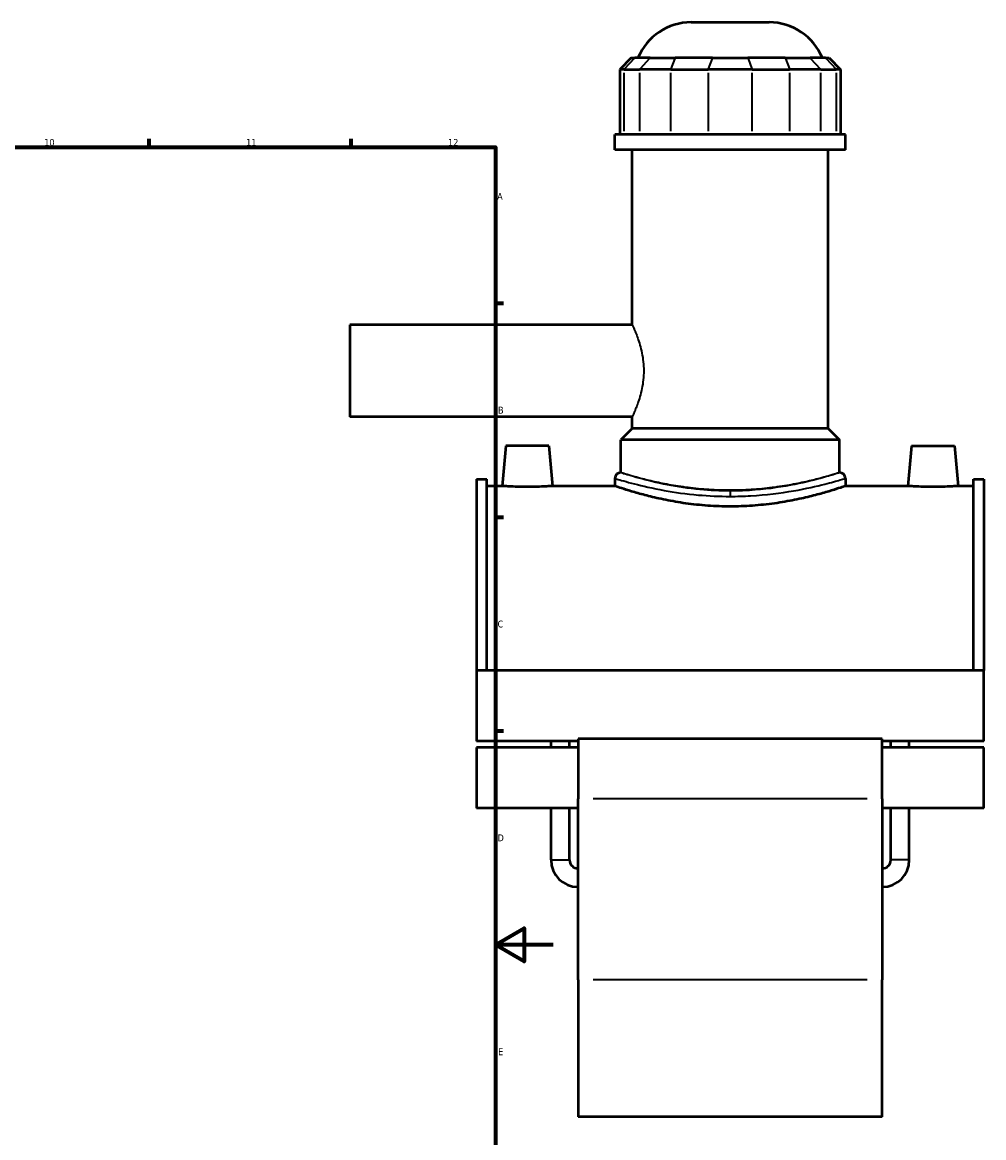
# Model space of a CAD drawing. Header units: millimetres. Extents: x -270 to 990, y -132 to 1179.
# Tile 6 of 7: x 657 to 990, y 230 to 617. Entities that reach past the tile are written whole.
import ezdxf

# ---------------------------------------------------------------- set-up
doc = ezdxf.new("R2010")
doc.units = ezdxf.units.MM
for name, color, linetype, lineweight in [('Border (ANSI)', 7, 'Continuous', 70), ('Visible (ANSI)', 7, 'Continuous', 50), ('Visible Narrow (ANSI)', 7, 'Continuous', 35)]:
    doc.layers.add(name, color=color, linetype=linetype, lineweight=lineweight)
doc.styles.add('Note Text (ANSI)', font='tahoma.ttf')

# ---------------------------------------------------------------- blocks, each defined once
blk = doc.blocks.new('Borders Default Border')
at = {"layer": 'Border (ANSI)'}
for p, q in [((700.83, 574), (700.83, 576.8)), ((770.92, 574), (770.92, 576.8)), ((821, 519.75), (823.8, 519.75)), ((821, 445.5), (823.8, 445.5)), ((821, 371.25), (823.8, 371.25))]:
    blk.add_line(p, q, dxfattribs=at)
at = {"layer": 'Border (ANSI)', "flags": 128}
for points in [[(20, 20), (20, 574), (821, 574), (821, 20), (20, 20)], [(841, 297), (821, 297), (831, 302.77), (831, 291.23), (821, 297)]]:
    blk.add_lwpolyline(points, dxfattribs=at)
at = {"layer": 'Border (ANSI)', "color": 5, "true_color": 0x0000ff, "char_height": 2.4, "attachment_point": 7, "style": 'Note Text (ANSI)'}
for s, insert in [('10', (664.35, 574.35)), ('11', (734.43, 574.4)), ('12', (804.52, 574.4)), ('A', (821.58, 555.68)), ('B', (821.87, 481.43)), ('C', (821.71, 407.13)), ('D', (821.72, 332.93)), ('E', (821.91, 258.68))]:
    blk.add_mtext(s, dxfattribs=dict(at, insert=insert))

msp = doc.modelspace()

# ---------------------------------------------------------------- linework, layer by layer
at = {"layer": 'Visible (ANSI)'}
for p, q in [((888.94, 617.3), (915.95, 617.3)), ((868.1, 604.91), (864.1, 600.91)), ((868.1, 604.91), (869.31, 604.91)), ((874.69, 604.91), (869.31, 604.91)), ((874.69, 604.91), (883.35, 604.91)), ((896.32, 604.91), (883.35, 604.91)), ((896.32, 604.91), (908.57, 604.91)), ((921.55, 604.91), (908.57, 604.91)), ((921.55, 604.91), (930.21, 604.91)), ((935.58, 604.91), (930.21, 604.91)), ((935.58, 604.91), (936.8, 604.91)), ((936.8, 604.91), (940.8, 600.91)), ((865.62, 600.91), (864.1, 600.91)), ((864.1, 600.91), (864.1, 578.36)), ((865.62, 600.91), (870.99, 600.91)), ((881.82, 600.91), (870.99, 600.91)), ((881.82, 600.91), (894.79, 600.91)), ((910.1, 600.91), (894.79, 600.91)), ((910.1, 600.91), (923.08, 600.91)), ((933.9, 600.91), (923.08, 600.91)), ((933.9, 600.91), (939.28, 600.91)), ((940.8, 600.91), (939.28, 600.91)), ((940.8, 600.91), (940.8, 578.36)), ((942.45, 578.36), (862.45, 578.36)), ((862.45, 573.05), (862.45, 578.36)), ((942.45, 573.05), (942.45, 578.36)), ((942.45, 573.05), (862.45, 573.05)), ((868.45, 512.3), (868.45, 573.05)), ((936.45, 476.3), (936.45, 573.05)), ((770.45, 512.3), (770.45, 480.3)), ((868.45, 512.3), (770.45, 512.3)), ((868.45, 480.3), (770.45, 480.3)), ((868.45, 476.3), (868.45, 480.3)), ((868.45, 476.3), (864.45, 472.3)), ((936.45, 476.3), (868.45, 476.3)), ((936.45, 476.3), (940.45, 472.3)), ((824.55, 470.3), (823.32, 456.3)), ((839.55, 470.3), (824.55, 470.3)), ((839.55, 470.3), (840.77, 456.3)), ((940.45, 472.3), (864.45, 472.3)), ((864.45, 460.94), (864.45, 472.3)), ((940.45, 460.94), (940.45, 472.3)), ((965.35, 470.3), (964.12, 456.3)), ((965.35, 470.3), (980.35, 470.3)), ((980.35, 470.3), (981.57, 456.3)), ((814.45, 458.62), (814.45, 392.28)), ((814.45, 458.62), (817.97, 458.62)), ((817.97, 392.28), (817.97, 458.62)), ((862.45, 458.94), (862.45, 456.3)), ((942.45, 458.94), (942.45, 456.3)), ((986.93, 392.28), (986.93, 458.62)), ((986.93, 458.62), (990.45, 458.62)), ((990.45, 458.62), (990.45, 392.28)), ((823.32, 456.3), (817.97, 456.3)), ((862.45, 456.3), (840.77, 456.3)), ((964.12, 456.3), (942.45, 456.3)), ((986.93, 456.3), (981.57, 456.3)), ((814.45, 392.28), (814.45, 367.67)), ((990.45, 392.28), (814.45, 392.28)), ((990.45, 367.67), (990.45, 392.28)), ((849.65, 368.53), (849.65, 347.69)), ((955.25, 368.53), (849.65, 368.53)), ((955.25, 347.69), (955.25, 368.53)), ((849.65, 367.67), (814.45, 367.67)), ((814.45, 365.53), (814.45, 344.45)), ((849.65, 365.53), (814.45, 365.53)), ((840.29, 365.53), (840.29, 367.67)), ((846.69, 365.53), (846.69, 367.67)), ((990.45, 367.67), (955.25, 367.67)), ((990.45, 365.53), (955.25, 365.53)), ((958.21, 365.53), (958.21, 367.67)), ((964.61, 365.53), (964.61, 367.67)), ((990.45, 344.45), (990.45, 365.53)), ((849.65, 284.78), (849.65, 347.69)), ((955.25, 347.69), (955.25, 284.78)), ((849.65, 344.45), (814.45, 344.45)), ((840.29, 326.46), (840.29, 344.45)), ((846.69, 326.46), (846.69, 344.45)), ((990.45, 344.45), (955.25, 344.45)), ((958.21, 326.46), (958.21, 344.45)), ((964.61, 326.46), (964.61, 344.45)), ((849.65, 284.78), (849.65, 237.3)), ((955.25, 237.3), (955.25, 284.78)), ((955.25, 237.3), (849.65, 237.3))]:
    msp.add_line(p, q, dxfattribs=at)
for centre, radius, start, end in [((888.94, 597.3), 20, 90, 157.6353), ((915.95, 597.3), 20, 22.3647, 90), ((864.45, 458.94), 2, 90, 180), ((940.45, 458.94), 2, 0, 90), ((849.65, 326.46), 9.36, 180, 270), ((849.65, 326.46), 2.96, 180, 270), ((955.25, 326.46), 9.36, 270, 0), ((955.25, 326.46), 2.96, 270, 0)]:
    msp.add_arc(centre, radius, start, end, dxfattribs=at)
for points, knots in [([(832.05, 455.97), (830.95, 455.97), (829.78, 455.99), (827.63, 456.05), (826.65, 456.1), (825.1, 456.18), (824.43, 456.22), (823.54, 456.29), (823.32, 456.3), (823.32, 456.3)], [2.634664, 2.634664, 2.634664, 2.634664, 2.964122, 2.964122, 3.29358, 3.29358, 3.622788, 3.622788, 3.951996, 3.951996, 3.951996, 3.951996]), ([(840.77, 456.3), (840.77, 456.3), (840.55, 456.29), (839.67, 456.22), (839, 456.18), (837.45, 456.1), (836.47, 456.05), (834.32, 455.99), (833.15, 455.97), (832.05, 455.97)], [6.586659, 6.586659, 6.586659, 6.586659, 6.915582, 6.915582, 7.244505, 7.244505, 7.574248, 7.574248, 7.903992, 7.903992, 7.903992, 7.903992]), ([(902.45, 449.19), (899.91, 449.19), (897.3, 449.28), (892.11, 449.65), (889.54, 449.92), (884.62, 450.61), (882.27, 451.02), (877.92, 451.9), (875.93, 452.36), (872.4, 453.24), (870.74, 453.7), (867.81, 454.56), (866.54, 454.95), (864.49, 455.61), (863.71, 455.87), (862.69, 456.22), (862.45, 456.3), (862.45, 456.3)], [0, 0, 0, 0, 0.760376, 0.760376, 1.520751, 1.520751, 2.281127, 2.281127, 3.041503, 3.041503, 3.801472, 3.801472, 4.56144, 4.56144, 5.321409, 5.321409, 6.081377, 6.081377, 6.081377, 6.081377]), ([(942.45, 456.3), (942.45, 456.3), (942.2, 456.22), (941.18, 455.87), (940.4, 455.61), (938.36, 454.95), (937.08, 454.56), (934.15, 453.7), (932.5, 453.24), (928.97, 452.36), (926.97, 451.9), (922.63, 451.02), (920.27, 450.61), (915.35, 449.92), (912.78, 449.65), (907.6, 449.28), (904.98, 449.19), (902.45, 449.19)], [18.244132, 18.244132, 18.244132, 18.244132, 19.004101, 19.004101, 19.76407, 19.76407, 20.524038, 20.524038, 21.284007, 21.284007, 22.044383, 22.044383, 22.804758, 22.804758, 23.565134, 23.565134, 24.32551, 24.32551, 24.32551, 24.32551]), ([(972.85, 455.97), (971.75, 455.97), (970.58, 455.99), (968.42, 456.05), (967.44, 456.1), (965.9, 456.18), (965.23, 456.22), (964.34, 456.29), (964.12, 456.3), (964.12, 456.3)], [0, 0, 0, 0, 0.329743, 0.329743, 0.659487, 0.659487, 0.988409, 0.988409, 1.317332, 1.317332, 1.317332, 1.317332]), ([(981.57, 456.3), (981.57, 456.3), (981.35, 456.29), (980.47, 456.22), (979.8, 456.18), (978.25, 456.1), (977.27, 456.05), (975.12, 455.99), (973.95, 455.97), (972.85, 455.97)], [3.951996, 3.951996, 3.951996, 3.951996, 4.281204, 4.281204, 4.610412, 4.610412, 4.93987, 4.93987, 5.269327, 5.269327, 5.269327, 5.269327])]:
    msp.add_open_spline(points, degree=3, knots=knots, dxfattribs=at)
at = {"layer": 'Visible Narrow (ANSI)'}
for p, q in [((869.13, 604.71), (865.8, 601.11)), ((874.5, 604.71), (871.18, 601.11)), ((883.27, 604.71), (881.89, 601.11)), ((896.25, 604.71), (894.87, 601.11)), ((908.65, 604.71), (910.02, 601.11)), ((921.62, 604.71), (923, 601.11)), ((930.39, 604.71), (933.72, 601.11)), ((935.77, 604.71), (939.09, 601.11)), ((865.62, 579.49), (865.62, 599.78)), ((870.99, 599.78), (870.99, 579.49)), ((881.82, 579.49), (881.82, 599.78)), ((894.79, 599.78), (894.79, 579.49)), ((910.1, 579.49), (910.1, 599.78)), ((923.08, 599.78), (923.08, 579.49)), ((933.9, 579.49), (933.9, 599.78)), ((939.28, 599.78), (939.28, 579.49)), ((902.45, 454.54), (902.45, 452.82)), ((949.97, 347.69), (854.93, 347.69)), ((840.33, 326.46), (846.65, 326.46)), ((964.57, 326.46), (958.25, 326.46)), ((949.97, 284.78), (854.93, 284.78))]:
    msp.add_line(p, q, dxfattribs=at)
for points, knots in [([(868.45, 512.3), (868.45, 512.3), (868.49, 512.2), (868.69, 511.79), (868.83, 511.48), (869.19, 510.66), (869.41, 510.15), (869.88, 508.98), (870.14, 508.32), (870.88, 506.21), (871.42, 504.43), (872.02, 501.49), (872.18, 500.46), (872.39, 498.38), (872.45, 497.33), (872.45, 496.3)], [7.361171, 7.361171, 7.361171, 7.361171, 7.667568, 7.667568, 7.973966, 7.973966, 8.280363, 8.280363, 8.586761, 8.586761, 9.200828, 9.200828, 9.507861, 9.507861, 9.814895, 9.814895, 9.814895, 9.814895]), ([(872.45, 496.3), (872.45, 495.28), (872.39, 494.23), (872.18, 492.15), (872.02, 491.12), (871.42, 488.17), (870.88, 486.39), (870.14, 484.29), (869.88, 483.63), (869.41, 482.46), (869.19, 481.95), (868.83, 481.13), (868.69, 480.81), (868.49, 480.4), (868.45, 480.3), (868.45, 480.3)], [0, 0, 0, 0, 0.307033, 0.307033, 0.614067, 0.614067, 1.228134, 1.228134, 1.534531, 1.534531, 1.840929, 1.840929, 2.147326, 2.147326, 2.453724, 2.453724, 2.453724, 2.453724]), ([(902.45, 454.59), (898.91, 454.59), (895.37, 454.76), (887.95, 455.46), (884.14, 456.04), (876.86, 457.45), (873.51, 458.29), (868.1, 459.77), (866.13, 460.4), (864.69, 460.86), (864.45, 460.94), (864.45, 460.94)], [12.154069, 12.154069, 12.154069, 12.154069, 13.228116, 13.228116, 14.504457, 14.504457, 15.950847, 15.950847, 17.486622, 17.486622, 18.231106, 18.231106, 18.231106, 18.231106]), ([(940.45, 460.94), (940.45, 460.94), (940.22, 460.87), (939.25, 460.57), (938.51, 460.34), (936.56, 459.77), (935.36, 459.43), (932.57, 458.69), (931, 458.3), (927.64, 457.53), (925.74, 457.13), (921.61, 456.38), (919.37, 456.02), (914.7, 455.43), (912.25, 455.19), (907.33, 454.88), (904.85, 454.8), (902.45, 454.8), (900.04, 454.8), (897.56, 454.88), (892.64, 455.19), (890.2, 455.43), (885.52, 456.02), (883.29, 456.38), (879.15, 457.13), (877.26, 457.53), (873.9, 458.3), (872.32, 458.69), (869.54, 459.43), (868.33, 459.77), (866.39, 460.34), (865.65, 460.57), (864.68, 460.87), (864.45, 460.94), (864.45, 460.94)], [17.304915, 17.304915, 17.304915, 17.304915, 18.025822, 18.025822, 18.746728, 18.746728, 19.467634, 19.467634, 20.188541, 20.188541, 20.909711, 20.909711, 21.63088, 21.63088, 22.35205, 22.35205, 23.07322, 23.07322, 23.07322, 23.79439, 23.79439, 24.51556, 24.51556, 25.23673, 25.23673, 25.9579, 25.9579, 26.678806, 26.678806, 27.399713, 27.399713, 28.120619, 28.120619, 28.841525, 28.841525, 28.841525, 28.841525]), ([(940.45, 460.94), (940.44, 460.94), (939.85, 460.74), (937.53, 460.02), (935.85, 459.51), (930.94, 458.17), (927.43, 457.31), (919.12, 455.76), (914.27, 455.1), (906.97, 454.66), (904.71, 454.59), (902.45, 454.59)], [30.38518, 30.38518, 30.38518, 30.38518, 31.563727, 31.563727, 32.721395, 32.721395, 34.209884, 34.209884, 35.775736, 35.775736, 36.462206, 36.462206, 36.462206, 36.462206]), ([(862.45, 458.94), (862.45, 458.94), (862.7, 458.87), (864.22, 458.41), (866.29, 457.79), (871.99, 456.33), (875.51, 455.51), (883.17, 454.12), (887.19, 453.55), (895, 452.86), (898.72, 452.69), (902.45, 452.69)], [-18.231106, -18.231106, -18.231106, -18.231106, -17.486622, -17.486622, -15.950847, -15.950847, -14.504457, -14.504457, -13.228116, -13.228116, -12.154069, -12.154069, -12.154069, -12.154069]), ([(902.45, 452.69), (904.83, 452.69), (907.21, 452.76), (914.89, 453.2), (920, 453.84), (928.74, 455.37), (932.44, 456.22), (937.61, 457.53), (939.38, 458.04), (941.81, 458.75), (942.44, 458.94), (942.45, 458.94)], [-36.462206, -36.462206, -36.462206, -36.462206, -35.775736, -35.775736, -34.209884, -34.209884, -32.721395, -32.721395, -31.563727, -31.563727, -30.38518, -30.38518, -30.38518, -30.38518])]:
    msp.add_open_spline(points, degree=3, knots=knots, dxfattribs=at)

# ---------------------------------------------------------------- block references
msp.add_blockref('Borders Default Border', (0, 0))

doc.saveas('drawing.dxf')
